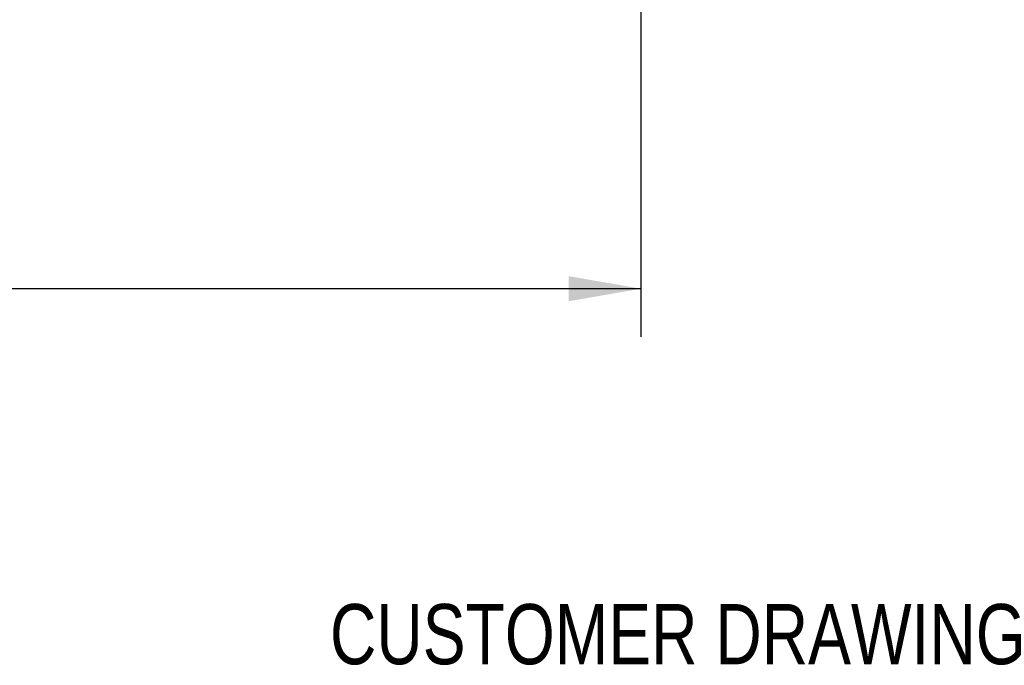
# Model space of a CAD drawing. Header units: inches. Extents: x 0.2 to 16.8, y 0.1 to 10.8.
# Tile 9 of 11: x 11.4 to 13.9, y 2.1 to 3.8. Entities that reach past the tile are written whole.
import ezdxf
from ezdxf.enums import TextEntityAlignment as Align

# ---------------------------------------------------------------- set-up
doc = ezdxf.new("R2010")
doc.units = ezdxf.units.IN
doc.header["$LTSCALE"] = 0.935
doc.header["$MEASUREMENT"] = 0
doc.layers.get('0').update_dxf_attribs({"linetype": 'CONTINUOUS'})
doc.layers.add('DIMENSIONS', color=7, linetype='CONTINUOUS')
doc.styles.get("Standard").update_dxf_attribs({"font": 'txt', "width": 0.8})
doc.dimstyles.new('DIMSTYLE_1', dxfattribs={"dimtxt": 0.125, "dimasz": 0.1875, "dimexe": 0.18, "dimexo": 0.0625, "dimgap": 0.09, "dimtad": 0, "dimtih": 1, "dimtoh": 1, "dimdec": 3, "dimzin": 4, "dimdsep": 46, "dimtxsty": 'STANDARD', "dimblk": '_FILLED', "dimblk1": '_FILLED', "dimblk2": '_FILLED', "dimcen": 0.09, "dimadec": 0, "dimazin": 0, "dimtp": 0.01, "dimtm": 0.01, "dimtfac": 1, "dimtdec": 3, "dimtofl": 0, "dimtmove": 0, "dimatfit": 3, "dimldrblk": '_FILLED', "dimfxl": 1, "dimtolj": 1, "dimtzin": 4, "dimarcsym": 0})

# ---------------------------------------------------------------- blocks, each defined once
blk = doc.blocks.new('_FILLED')
at = {"color": 0, "linetype": 'BYBLOCK'}
blk.add_solid([(0, 0), (-1, 0.174), (-1, -0.174)], dxfattribs=at)
blk = doc.blocks.new('*D1')
at = {"layer": 'DIMENSIONS', "color": 2, "linetype": 'CONTINUOUS'}
for p, q in [((12.9689, 4.6127), (12.9689, 2.9499)), ((6.7489, 3.9088), (6.7489, 2.9499)), ((6.7489, 3.0749), (9.3964, 3.0749)), ((12.9689, 3.0749), (10.3214, 3.0749))]:
    blk.add_line(p, q, dxfattribs=at)
at = {"layer": 'DIMENSIONS', "color": 2, "linetype": 'CONTINUOUS', "xscale": 0.1875, "yscale": 0.1875, "zscale": 0.1875, "rotation": 180}
blk.add_blockref('_FILLED', (6.7489, 3.0749), dxfattribs=at)
at = {"layer": 'DIMENSIONS', "color": 2, "linetype": 'CONTINUOUS', "xscale": 0.1875, "yscale": 0.1875, "zscale": 0.1875}
blk.add_blockref('_FILLED', (12.9689, 3.0749), dxfattribs=at)
at = {"layer": 'DIMENSIONS', "color": 2, "linetype": 'CONTINUOUS', "width": 0.8}
for s, p in [('6.220', (9.4589, 3.0124)), ('[', (9.4589, 2.8249)), ('157.99', (9.5589, 2.8249)), (']', (10.1589, 2.8249))]:
    blk.add_text(s, height=0.125, dxfattribs=at).set_placement(p)

msp = doc.modelspace()

# ---------------------------------------------------------------- texts
at = {"color": 7, "linetype": 'CONTINUOUS', "width": 0.8}
msp.add_text('CUSTOMER DRAWING', height=0.15625, dxfattribs=at).set_placement((13.0668, 2.1001), align=Align.CENTER)

# ---------------------------------------------------------------- dimensions: what is measured, and where the dimension line sits
at = {"layer": 'DIMENSIONS', "color": 2, "linetype": 'CONTINUOUS'}
dim = msp.add_linear_dim(base=(6.7489, 3.0749), p1=(12.9689, 4.6127), p2=(6.7489, 3.9088), angle=180, dimstyle='DIMSTYLE_1', dxfattribs=at)
dim.commit()
dim.dimension.update_dxf_attribs({"geometry": '*D1', "text_midpoint": (9.8589, 2.9811), "dimtype": 160})

doc.saveas('drawing.dxf')
